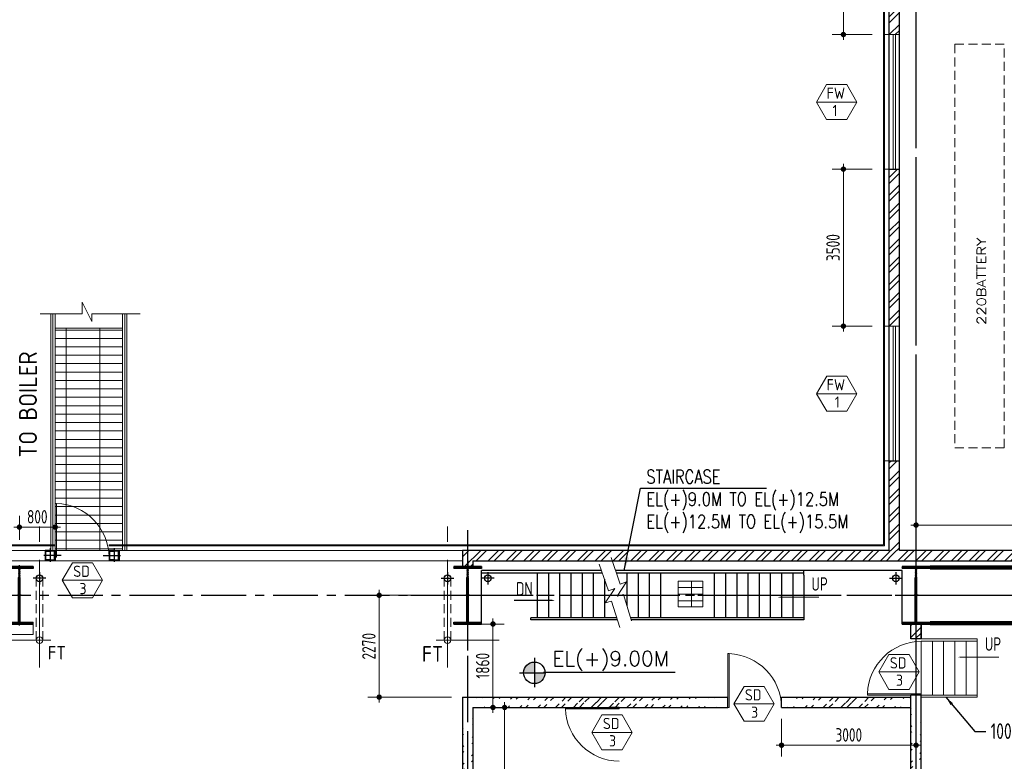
# Model space of a CAD drawing. Extents: x 18893 to 3351893, y -610358 to 406739.
# Tile 77 of 256: x 481215 to 503175, y 137574 to 154105. Entities that reach past the tile are written whole.
import ezdxf
from ezdxf.enums import TextEntityAlignment as Align

# ---------------------------------------------------------------- set-up
doc = ezdxf.new("R2010")
doc.units = 0
doc.header["$LTSCALE"] = 800
doc.header["$MEASUREMENT"] = 0
for name, pattern in [('CENTER', [2, 1.25, -0.25, 0.25, -0.25]), ('CENTER2', [1.125, 0.75, -0.125, 0.125, -0.125]), ('DASHDOT', [1, 0.5, -0.25, 0, -0.25]), ('HIDDEN', [0.375, 0.25, -0.125])]:
    doc.linetypes.add(name, pattern=pattern)
doc.layers.get('0').update_dxf_attribs({"linetype": 'CONTINUOUS'})
for name, color, linetype, lineweight in [('2CON', 1, 'CONTINUOUS', 13), ('A-CUT OUT', 3, 'CONTINUOUS', 30), ('A-REMOVABLE GRATING', 252, 'CONTINUOUS', 9), ('A-WIN TAG', 3, 'CONTINUOUS', 13), ('CL LINE', 253, 'CONTINUOUS', 13), ('CLAD-1', 3, 'CONTINUOUS', 15), ('CONCRETE', 4, 'CONTINUOUS', 15), ('D', 2, 'CONTINUOUS', 15), ('DIM', 4, 'CONTINUOUS', 13), ('DOOR', 235, 'CONTINUOUS', 13), ('EQUPT', 251, 'HIDDEN', 9), ('HANDRAIL', 3, 'CONTINUOUS', 15), ('STAIR', 4, 'CONTINUOUS', 13), ('STEEL-PLATFORMS', 42, 'CONTINUOUS', 15), ('T', 3, 'CONTINUOUS', 15), ('TEXT', 3, 'CONTINUOUS', 15), ('WALL HATCH', 251, 'CONTINUOUS', 13), ('WIN', 31, 'CONTINUOUS', 13)]:
    doc.layers.add(name, color=color, linetype=linetype, lineweight=lineweight)
for name, color, linetype in [('2MM', 2, 'CONTINUOUS'), ('CL', 2, 'CENTER2'), ('COL', 1, 'CENTER'), ('GRID', 8, 'CENTER'), ('RAINWATER', 2, 'CONTINUOUS'), ('REV3', 2, 'CONTINUOUS'), ('STR', 2, 'CONTINUOUS'), ('WALL', 6, 'CONTINUOUS')]:
    doc.layers.add(name, color=color, linetype=linetype)
doc.styles.add('nik', font='isocp.shx')
doc.styles.add('ROMANC', font='romanc')
doc.styles.add('ROMANS', font='ISO9.shx', dxfattribs={"width": 0.8})
doc.styles.add('S3', font='ROMANS1.SHX', dxfattribs={"width": 0.8})
doc.styles.add('SIMPLEX-25', font='simplex.shx')
doc.styles.get("Standard").update_dxf_attribs({"font": 'ISO9'})
doc.styles.add('VER', font='ISO9.SHX')
doc.linetypes.add('FENCELINE1', pattern='A,0.25,-0.1,[133,ltypeshp.shx,S=0.1,R=0,X=-0.1,Y=0],-0.1,1', length=1.45)
doc.dimstyles.new('barka INTERNAL DIM', dxfattribs={"dimscale": 100, "dimtxt": 3, "dimasz": 1.2, "dimexe": 2.5, "dimexo": 2.5, "dimgap": 0.8, "dimtad": 1, "dimdsep": 46, "dimtxsty": 'ROMANS', "dimblk": 'DDOT1', "dimcen": 0, "dimclrd": 256, "dimclre": 256, "dimclrt": 2, "dimadec": 0, "dimazin": 2, "dimtp": 0.1, "dimtm": 0.1, "dimtfac": 0.71, "dimtmove": 2, "dimatfit": 3, "dimfxl": 0, "dimlwd": -1, "dimlwe": -1, "dimarcsym": 0})
doc.dimstyles.get("Standard").update_dxf_attribs({"dimtxt": 0.18, "dimasz": 0.18, "dimexe": 0.18, "dimexo": 0.0625, "dimgap": 0.09, "dimtad": 0, "dimtih": 1, "dimtoh": 1, "dimdec": 4, "dimzin": 0, "dimdsep": 46, "dimtxsty": 'Standard', "dimcen": 0.09, "dimadec": 0, "dimazin": 0, "dimtfac": 1, "dimtdec": 4, "dimtofl": 0, "dimtmove": 0, "dimatfit": 3, "dimfxl": 0, "dimtolj": 1, "dimtzin": 0, "dimarcsym": 0})

# ---------------------------------------------------------------- blocks, each defined once
blk = doc.blocks.new('A$C14326149')
at = {"layer": 'COL'}
h = blk.add_hatch(dxfattribs=at)
h.set_pattern_fill('ANSI31', color=256, scale=100, style=0)
h.paths.add_polyline_path([(310, 640), (0, 640), (0, 600), (310, 600)])
h.paths.add_polyline_path([(0, 600), (0, 640), (-310, 640), (-310, 600)])
h.paths.add_polyline_path([(0, -640), (0, -600), (-310, -600), (-310, -640)])
h.paths.add_polyline_path([(0, -600), (0, -640), (310, -640), (310, -600)])
h.paths.add_polyline_path([(-16, 0), (0, 0), (0, 600), (-16, 600)])
h.paths.add_polyline_path([(0, 0), (16, 0), (16, 600), (0, 600)])
h.paths.add_polyline_path([(16, 0), (0, 0), (0, -600), (16, -600)])
h.paths.add_polyline_path([(-16, -600), (0, -600), (0, 0), (-16, 0)])
at = {"layer": 'COL', "color": 2}
for p, q in [((0, -672), (0, 672)), ((44, 0), (-44, 0))]:
    blk.add_line(p, q, dxfattribs=at)
at = {"layer": 'COL'}
for p, q in [((310, 640), (-310, 640)), ((-310, 640), (-310, 600)), ((310, 600), (-310, 600)), ((-16, -600), (-16, 600)), ((16, -600), (16, 600)), ((310, 640), (310, 600)), ((-310, -600), (310, -600)), ((-310, -640), (-310, -600)), ((-310, -640), (310, -640)), ((310, -640), (310, -600))]:
    blk.add_line(p, q, dxfattribs=at)
blk = doc.blocks.new('DDOT1')
blk.add_line((-1, 0), (1, 0))
at = {"const_width": 0.5}
blk.add_lwpolyline([(-0.25, 0, 1), (0.25, 0, 1)], format="xyb", close=True, dxfattribs=at)
blk = doc.blocks.new('*D273')
at = {"layer": 'DIM'}
for p, q in [((481207, 142507), (481207, 143044)), ((482007, 142735), (482007, 143044)), ((481887, 142794), (481327, 142794))]:
    blk.add_line(p, q, dxfattribs=at)
at = {"layer": 'DIM', "xscale": 119.9999999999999, "yscale": 119.9999999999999, "zscale": 119.9999999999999, "rotation": 180}
blk.add_blockref('DDOT1', (481207, 142794), dxfattribs=at)
at = {"layer": 'DIM', "xscale": 119.9999999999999, "yscale": 119.9999999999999, "zscale": 119.9999999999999}
blk.add_blockref('DDOT1', (482007, 142794), dxfattribs=at)
at = {"layer": 'DIM', "color": 2, "insert": (481607, 143024), "char_height": 300, "attachment_point": 5, "style": 'ROMANS'}
blk.add_mtext('800', dxfattribs=at)
blk = doc.blocks.new('PL-FFL2')
at = {"layer": 'A-CUT OUT'}
h = blk.add_hatch(color=7, dxfattribs=at)
h.paths.add_polyline_path([(3.09, 1.96, 0.414214), (1.09, -0.04), (3.09, -0.04)])
h.paths.add_polyline_path([(5.09, -0.04), (3.09, -0.04), (3.09, -2.04, 0.414214)])
at = {"color": 1, "linetype": 'Continuous'}
for p, q in [((3.09, 2.74), (3.09, -2.74)), ((29.24, 0), (4.78, 0)), ((4.78, 0), (5.09, 0)), ((0.31, -0.04), (5.09, -0.04))]:
    blk.add_line(p, q, dxfattribs=at)
blk.add_circle((3.09, -0.04), 2, dxfattribs=at)
at = {"layer": 'TEXT', "color": 4, "linetype": 'Continuous'}
blk.add_attdef('EL(+)', text='', height=2.75, dxfattribs=at).set_placement((18.98, 2.4), align=Align.MIDDLE)
at = {"layer": 'TEXT', "color": 3, "linetype": 'Continuous'}
blk.add_attdef('XXX', text='', height=2.5, dxfattribs=at).set_placement((18.44, -3.52), align=Align.MIDDLE)
blk = doc.blocks.new('SERVICE BUILDING-ARCH$0$dd1')
at = {"layer": 'DOOR'}
blk.add_lwpolyline([(-1000, 975), (0, 975), (0, 1000), (-1000, 1000)], close=True, dxfattribs=at)
blk.add_arc((13, 1014), 1014, 182.2093, 269.2412, dxfattribs=at)
blk = doc.blocks.new('*D361')
at = {"layer": 'DIM'}
for p, q in [((501207, 142524), (501207, 143090)), ((506706, 142524), (506706, 143090)), ((506586, 142840), (501327, 142840))]:
    blk.add_line(p, q, dxfattribs=at)
at = {"layer": 'DIM', "xscale": 119.9999999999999, "yscale": 119.9999999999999, "zscale": 119.9999999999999, "rotation": 180}
blk.add_blockref('DDOT1', (501207, 142840), dxfattribs=at)
at = {"layer": 'DIM', "xscale": 119.9999999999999, "yscale": 119.9999999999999, "zscale": 119.9999999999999}
blk.add_blockref('DDOT1', (506706, 142840), dxfattribs=at)
at = {"layer": 'DIM', "color": 2, "insert": (503956, 143070), "char_height": 300, "attachment_point": 5, "style": 'ROMANS'}
blk.add_mtext('5500', dxfattribs=at)
blk = doc.blocks.new('*D364')
at = {"layer": 'DIM'}
for p, q in [((498207, 138524), (498207, 137682)), ((501207, 138363), (501207, 137682)), ((501087, 137932), (498327, 137932))]:
    blk.add_line(p, q, dxfattribs=at)
at = {"layer": 'DIM', "xscale": 119.9999999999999, "yscale": 119.9999999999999, "zscale": 119.9999999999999, "rotation": 180}
blk.add_blockref('DDOT1', (498207, 137932), dxfattribs=at)
at = {"layer": 'DIM', "xscale": 119.9999999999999, "yscale": 119.9999999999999, "zscale": 119.9999999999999}
blk.add_blockref('DDOT1', (501207, 137932), dxfattribs=at)
at = {"layer": 'DIM', "color": 2, "insert": (499707, 138162), "char_height": 300, "attachment_point": 5, "style": 'ROMANS'}
blk.add_mtext('3000', dxfattribs=at)
blk = doc.blocks.new('*D385')
at = {"layer": 'DIM'}
for p, q in [((490265, 141274), (488983, 141274)), ((489233, 141154), (489233, 139124)), ((490842, 139004), (488983, 139004))]:
    blk.add_line(p, q, dxfattribs=at)
at = {"layer": 'DIM', "xscale": 119.9999999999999, "yscale": 119.9999999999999, "zscale": 119.9999999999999}
for p, rotation in [((489233, 141274), 90), ((489233, 139004), 270)]:
    blk.add_blockref('DDOT1', p, dxfattribs=dict(at, rotation=rotation))
at = {"layer": 'DIM', "color": 2, "insert": (489003, 140139), "char_height": 300, "attachment_point": 5, "rotation": 90, "style": 'ROMANS'}
blk.add_mtext('2270', dxfattribs=at)
blk = doc.blocks.new('*D399')
at = {"layer": 'DIM'}
for p, q in [((500229, 150774), (499336, 150774)), ((499586, 147394), (499586, 150654)), ((500229, 147274), (499336, 147274))]:
    blk.add_line(p, q, dxfattribs=at)
at = {"layer": 'DIM', "xscale": 119.9999999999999, "yscale": 119.9999999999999, "zscale": 119.9999999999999}
for p, rotation in [((499586, 150774), 90), ((499586, 147274), 270)]:
    blk.add_blockref('DDOT1', p, dxfattribs=dict(at, rotation=rotation))
at = {"layer": 'DIM', "color": 2, "insert": (499356, 149024), "char_height": 300, "attachment_point": 5, "rotation": 90, "style": 'ROMANS'}
blk.add_mtext('3500', dxfattribs=at)
blk = doc.blocks.new('*D400')
at = {"layer": 'DIM'}
for p, q in [((500228, 156774), (499336, 156774)), ((499586, 153894), (499586, 156654)), ((500228, 153774), (499336, 153774))]:
    blk.add_line(p, q, dxfattribs=at)
at = {"layer": 'DIM', "xscale": 119.9999999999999, "yscale": 119.9999999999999, "zscale": 119.9999999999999}
for p, rotation in [((499586, 156774), 90), ((499586, 153774), 270)]:
    blk.add_blockref('DDOT1', p, dxfattribs=dict(at, rotation=rotation))
at = {"layer": 'DIM', "color": 2, "insert": (499356, 155274), "char_height": 300, "attachment_point": 5, "rotation": 90, "style": 'ROMANS'}
blk.add_mtext('3000', dxfattribs=at)
blk = doc.blocks.new('*D423')
at = {"layer": 'DIM'}
for p, q in [((492031, 138654), (492031, 130484)), ((492087, 138774), (492281, 138774)), ((492087, 130364), (492281, 130364))]:
    blk.add_line(p, q, dxfattribs=at)
at = {"layer": 'DIM', "xscale": 119.9999999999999, "yscale": 119.9999999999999, "zscale": 119.9999999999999}
for p, rotation in [((492031, 138774), 90), ((492031, 130364), 270)]:
    blk.add_blockref('DDOT1', p, dxfattribs=dict(at, rotation=rotation))
at = {"layer": 'DIM', "color": 2, "insert": (491801, 134569), "char_height": 300, "attachment_point": 5, "rotation": 90, "style": 'ROMANS'}
blk.add_mtext('8410', dxfattribs=at)
blk = doc.blocks.new('A$C5FF37D36')
at = {"layer": '2MM'}
for p, q in [((0, 75), (-75, 75)), ((-75, 75), (-75, -75)), ((0, 75), (75, 75)), ((75, 75), (75, -75)), ((-75, -75), (0, -75)), ((75, -75), (0, -75))]:
    blk.add_line(p, q, dxfattribs=at)
for points in [[(0, -75), (0, -66, 0.397434), (-2, -64), (-63, -60, -0.397434), (-65, -58), (-65, 58, -0.397434), (-63, 60), (-2, 64, 0.397434), (0, 66), (0, 75)], [(0, -75), (0, -66, -0.397434), (2, -64), (63, -60, 0.397434), (65, -58), (65, 58, 0.397434), (63, 60), (2, 64, -0.397434), (0, 66), (0, 75)]]:
    blk.add_lwpolyline(points, format="xyb", dxfattribs=at)
at = {"layer": 'CL'}
for p, q in [((162, 0), (-95, 0)), ((0, 110), (0, -94))]:
    blk.add_line(p, q, dxfattribs=at)
blk = doc.blocks.new('*D758')
at = {"layer": 'DIM'}
for p, q in [((491457, 140634), (492021, 140634)), ((491771, 140514), (491771, 138894)), ((491572, 138774), (492021, 138774))]:
    blk.add_line(p, q, dxfattribs=at)
at = {"layer": 'DIM', "xscale": 119.9999999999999, "yscale": 119.9999999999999, "zscale": 119.9999999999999}
for p, rotation in [((491771, 140634), 90), ((491771, 138774), 270)]:
    blk.add_blockref('DDOT1', p, dxfattribs=dict(at, rotation=rotation))
at = {"layer": 'DIM', "color": 2, "insert": (491541, 139704), "char_height": 300, "attachment_point": 5, "rotation": 90, "style": 'ROMANS'}
blk.add_mtext('1860', dxfattribs=at)

msp = doc.modelspace()

# ---------------------------------------------------------------- hatches: boundary and pattern name
at = {"layer": 'A-REMOVABLE GRATING'}
h = msp.add_hatch(dxfattribs=at)
h.set_pattern_fill('GRATE', color=256, scale=6000, style=0)
h.paths.add_polyline_path([(483506.54, 147232.67), (482006.54, 147232.67), (482006.54, 142273.93), (483506.54, 142273.93)])
h = msp.add_hatch(dxfattribs=at)
h.set_pattern_fill('GRATE', color=256, scale=4800, style=0)
h.paths.add_polyline_path([(495901.78, 141586.98), (496449.17, 141586.98), (496449.17, 141019.48), (495901.78, 141019.48)])
at = {"layer": 'WALL HATCH'}
h = msp.add_hatch(dxfattribs=at)
h.set_pattern_fill('ANSI32', color=256, scale=750, style=0)
h.paths.add_polyline_path([(500606.54, 153773.94), (500836.54, 153773.94), (500836.54, 157628.93), (500606.54, 157628.93)])
h.paths.add_polyline_path([(500606.54, 147273.93), (500836.54, 147273.93), (500836.54, 150773.94), (500606.54, 150773.94)])
h.paths.add_polyline_path([(500836.54, 144273.93), (500606.54, 144273.93), (500606.54, 142273.93), (500836.54, 142273.93)])
h = msp.add_hatch(dxfattribs=at)
h.set_pattern_fill('ANSI32', color=256, scale=750, style=0)
h.paths.add_polyline_path([(500606.54, 142273.93), (491091.54, 142273.93), (491091.54, 141913.93), (491321.54, 141913.93), (491321.54, 142043.95), (500606.54, 142043.97)])
h = msp.add_hatch(dxfattribs=at)
h.set_pattern_fill('ANSI32', color=256, scale=750, style=0)
h.set_pattern_definition([(45, (-10, 6e-06), (-198.87378, 198.87378), []), (45, (122.6, 6e-06), (-198.87378, 198.87378), [])])
h.paths.add_polyline_path([(506706.2, 142043.93), (506706.2, 142273.93), (500596.51, 142273.93), (500596.59, 142043.93)])
h = msp.add_hatch(dxfattribs=at)
h.set_pattern_fill('ANSI32', color=256, scale=750, style=0)
h.paths.add_polyline_path([(501091.54, 140633.93), (501321.23, 140633.93), (501321.23, 140301.12), (501091.54, 140301.12)])
h = msp.add_hatch(dxfattribs=at)
h.set_pattern_fill('ANSI32', color=256, scale=750, style=0)
edge = h.paths.add_edge_path()
edge.add_line((501091.54, 130033.93), (501091.54, 139051.12))
edge.add_line((501321.54, 130043.93), (501321.23, 139051.12))
h = msp.add_hatch(dxfattribs=at)
h.set_pattern_fill('ANSI32', color=256, scale=750, style=0)
edge = h.paths.add_edge_path()
edge.add_line((491091.54, 139003.93), (491091.54, 133003.43))
edge.add_line((491091.54, 133003.43), (491091.54, 130842.56))
edge.add_line((491091.54, 130842.56), (491091.54, 130043.93))
edge.add_line((491321.54, 138773.93), (491321.54, 133118.43))
edge.add_line((491321.54, 133118.43), (491321.54, 131015.06))
edge.add_line((491321.54, 131015.06), (491321.54, 130033.93))
h = msp.add_hatch(dxfattribs=at)
h.set_pattern_fill('ANSI32', color=256, scale=750, style=0)
edge = h.paths.add_edge_path()
edge.add_line((491321.54, 138773.93), (497006.54, 138773.93))
edge.add_line((491091.54, 139003.93), (497006.54, 139003.93))
h = msp.add_hatch(dxfattribs=at)
h.set_pattern_fill('ANSI32', color=256, scale=750, style=0)
edge = h.paths.add_edge_path()
edge.add_line((498210.83, 138773.93), (501091.54, 138770.9))
edge.add_line((498206.54, 139003.93), (501321.54, 139000.9))

# ---------------------------------------------------------------- linework, layer by layer
at = {"layer": '2CON'}
for p, q in [((499888.1, 152268.04), (498988.1, 152268.04)), ((499889.03, 145768.04), (498989.03, 145768.04)), ((483064.51, 141609.53), (482164.51, 141609.53)), ((501276.87, 139567.56), (500376.87, 139567.56)), ((498044.45, 138854.94), (497144.45, 138854.94)), ((494876.73, 138216.98), (493976.73, 138216.98))]:
    msp.add_line(p, q, dxfattribs=at)
at = {"layer": 'A-REMOVABLE GRATING'}
for points in [[(482006.54, 147232.67), (483506.54, 147232.67), (483506.54, 142273.93), (482006.54, 142273.93)], [(495901.78, 141586.98), (496449.17, 141586.98), (496449.17, 141019.48), (495901.78, 141019.48)]]:
    msp.add_lwpolyline(points, close=True, dxfattribs=at)
at = {"layer": 'A-WIN TAG'}
for points in [[(499213.1, 152657.75), (498988.1, 152268.04), (499213.1, 151878.33), (499663.1, 151878.33), (499888.1, 152268.04), (499663.1, 152657.75)], [(499214.03, 146157.75), (498989.03, 145768.04), (499214.03, 145378.33), (499664.03, 145378.33), (499889.03, 145768.04), (499664.03, 146157.75)], [(482389.51, 141999.24), (482164.51, 141609.53), (482389.51, 141219.82), (482839.51, 141219.82), (483064.51, 141609.53), (482839.51, 141999.24)], [(500601.87, 139957.27), (500376.87, 139567.56), (500601.87, 139177.85), (501051.87, 139177.85), (501276.87, 139567.56), (501051.87, 139957.27)], [(497369.45, 139244.65), (497144.45, 138854.94), (497369.45, 138465.23), (497819.45, 138465.23), (498044.45, 138854.94), (497819.45, 139244.65)], [(494201.73, 138606.69), (493976.73, 138216.98), (494201.73, 137827.27), (494651.73, 137827.27), (494876.73, 138216.98), (494651.73, 138606.69)]]:
    msp.add_lwpolyline(points, close=True, dxfattribs=at)
at = {"layer": 'CL'}
for p, q in [((481796.45, 141653.93), (481516.63, 141653.93)), ((481656.54, 141791.5), (481656.54, 141516.36)), ((490616.76, 141653.93), (490896.58, 141653.93)), ((490756.67, 141791.5), (490756.67, 141516.36)), ((491796.58, 141653.93), (491516.76, 141653.93)), ((491656.67, 141791.5), (491656.67, 141516.36)), ((500616.63, 141653.93), (500896.45, 141653.93)), ((500756.54, 141791.5), (500756.54, 141516.36))]:
    msp.add_line(p, q, dxfattribs=at)
at = {"layer": 'CL LINE', "linetype": 'CENTER2', "ltscale": 4}
for p, q in [((481656.54, 139664.19), (481656.54, 142809.47)), ((490756.54, 139664.19), (490756.54, 142809.47)), ((480506.54, 140273.93), (481906.54, 140273.93)), ((490506.54, 140273.93), (491906.54, 140273.93))]:
    msp.add_line(p, q, dxfattribs=at)
at = {"layer": 'CLAD-1'}
for p, q in [((500606.54, 153773.94), (500478.54, 153773.94)), ((500606.54, 150773.94), (500478.54, 150773.94)), ((500606.54, 147273.94), (500478.54, 147273.94)), ((500606.54, 144273.94), (500478.54, 144273.94)), ((482007.04, 142401.93), (456706.54, 142401.93)), ((482007.04, 142373.93), (456706.54, 142373.93)), ((482006.54, 142373.93), (482006.54, 142401.93)), ((500478.54, 142401.93), (483207.04, 142401.93)), ((483207.04, 142401.93), (483207.04, 142373.93)), ((500506.54, 142373.93), (483207.04, 142373.93))]:
    msp.add_line(p, q, dxfattribs=at)
at = {"layer": 'CLAD-1', "flags": 128}
for points in [[(500478.54, 157628.93), (500478.54, 142401.93)], [(500506.54, 157628.93), (500506.54, 142373.93)]]:
    msp.add_lwpolyline(points, dxfattribs=at)
at = {"layer": 'COL'}
msp.add_line((491206.54, 142043.95), (491206.54, 141913.93), dxfattribs=at)
at = {"layer": 'CONCRETE'}
for p, q in [((482007.04, 142043.93), (482007.04, 142273.93)), ((483207.04, 142043.93), (483207.04, 142273.93)), ((453706.54, 142043.93), (483207.04, 142043.93)), ((483207.04, 142043.93), (491091.54, 142043.95)), ((481516.54, 140633.93), (450896.54, 140633.93)), ((481516.54, 140633.93), (481516.54, 140403.93)), ((481516.54, 140403.93), (450896.54, 140403.93))]:
    msp.add_line(p, q, dxfattribs=at)
at = {"layer": 'CONCRETE', "flags": 128}
msp.add_lwpolyline([(491091.54, 142273.93), (432001.54, 142273.93)], dxfattribs=at)
at = {"layer": 'D', "linetype": 'HIDDEN'}
for p, q in [((481581.54, 140273.93), (481581.54, 141653.37)), ((481731.53, 140273.93), (481731.54, 141653.37)), ((490681.53, 140273.93), (490681.53, 141652.46)), ((490831.53, 140273.93), (490831.53, 141652.46))]:
    msp.add_line(p, q, dxfattribs=at)
at = {"layer": 'D'}
for centre in [(481656.54, 140273.93), (490756.54, 140273.93)]:
    msp.add_circle(centre, 75, dxfattribs=at)
at = {"layer": 'DIM', "flags": 128}
msp.add_lwpolyline([(482006.54, 142043.93), (482006.54, 143127.23)], dxfattribs=at)
at = {"layer": 'EQUPT'}
msp.add_lwpolyline([(502074.9, 153562.87), (502074.9, 144562.87), (503174.9, 144562.87), (503174.9, 153562.87)], close=True, dxfattribs=at)
at = {"layer": 'GRID', "linetype": 'CENTER2', "ltscale": 4}
for p, q in [((501206.54, 97244.27), (501206.54, 170872.9)), ((501206.54, 128340.06), (501206.54, 143908.45)), ((489938.34, 141273.93), (527975.25, 141273.93))]:
    msp.add_line(p, q, dxfattribs=at)
at = {"layer": 'GRID'}
for p, q in [((501206.54, 97244.27), (501206.54, 165072.4)), ((491206.54, 138523.93), (491206.54, 142862.8)), ((491206.54, 138523.93), (491206.54, 142341.3)), ((491206.54, 97244.07), (491206.54, 142341.3)), ((421265.22, 141273.93), (527975.25, 141273.93))]:
    msp.add_line(p, q, dxfattribs=at)
at = {"layer": 'HANDRAIL', "linetype": 'FENCELINE1', "ltscale": 0.75}
for p, q in [((481956.54, 147546.72), (481956.54, 142273.93)), ((483556.54, 147546.72), (483556.54, 142273.93))]:
    msp.add_line(p, q, dxfattribs=at)
at = {"layer": 'HANDRAIL', "linetype": 'FENCELINE1', "ltscale": 0.5}
for p, q in [((501321.23, 140301.12), (502571.23, 140301.12)), ((501321.23, 139001.12), (502571.23, 139001.12))]:
    msp.add_line(p, q, dxfattribs=at)
at = {"layer": 'RAINWATER'}
for centre in [(481656.54, 141653.93), (490756.67, 141653.93), (491656.67, 141653.93), (500756.54, 141653.93)]:
    msp.add_circle(centre, 75, dxfattribs=at)
at = {"layer": 'REV3', "linetype": 'Continuous', "flags": 128}
for points in [[(493152.71, 141161.56, 0, 150, 0), (492798.02, 141161.56, 25, 25, 0), (492239.38, 141161.56, 25, 25, 0)], [(498125.62, 141231.6, 0, 150, 0), (498480.31, 141231.6, 25, 25, 0), (499038.95, 141231.6, 25, 25, 0)], [(502143.51, 139896.51, 0, 150, 0), (502498.2, 139896.51, 25, 25, 0), (503056.84, 139896.51, 25, 25, 0)]]:
    msp.add_lwpolyline(points, format="xyseb", dxfattribs=at)
at = {"layer": 'STAIR'}
for p, q in [((501321.23, 140251.12), (502571.23, 140251.12)), ((501321.23, 139051.12), (501321.23, 140251.12)), ((501571.23, 139051.12), (501571.23, 140251.12)), ((501821.23, 139051.12), (501821.23, 140251.12)), ((502071.23, 139051.12), (502071.23, 140251.12)), ((502321.23, 139051.12), (502321.23, 140251.12)), ((502571.23, 139001.12), (502571.23, 140301.12)), ((501321.23, 139051.12), (502571.23, 139051.12))]:
    msp.add_line(p, q, dxfattribs=at)
at = {"layer": 'STAIR', "flags": 128}
for points in [[(494403.7, 142114.55), (494607.73, 141524.37), (494747.14, 141573.94), (494536.96, 141251.57), (494678.25, 141295.02), (494859.26, 140706.3)], [(494142.19, 141966.03), (494346.23, 141375.85), (494485.63, 141425.42), (494275.45, 141103.06), (494416.74, 141146.5), (494597.75, 140557.78)]]:
    msp.add_lwpolyline(points, dxfattribs=at)
at = {"layer": 'STEEL-PLATFORMS'}
for p, q in [((481906.54, 147546.72), (481906.54, 142273.93)), ((482006.54, 147546.72), (482006.54, 142043.93)), ((483506.54, 147546.72), (483506.54, 142273.93)), ((483606.54, 147546.72), (483606.54, 142273.93))]:
    msp.add_line(p, q, dxfattribs=at)
at = {"layer": 'STEEL-PLATFORMS', "flags": 128}
msp.add_lwpolyline([(481670.7, 147546.72), (482608.32, 147546.72), (482608.32, 147807.13), (482823.66, 147374.49), (482823.66, 147546.72), (483898.36, 147546.72)], dxfattribs=at)
at = {"layer": 'STR'}
for p, q in [((491516.54, 140673.93), (491516.54, 141823.93)), ((494191.32, 141823.93), (491516.54, 141823.93)), ((491516.54, 141773.93), (494212.06, 141773.93)), ((492756.54, 141773.93), (492756.54, 140773.93)), ((493006.54, 141773.93), (493006.54, 140773.93)), ((493256.54, 141773.93), (493256.54, 140773.93)), ((493506.54, 141773.93), (493506.54, 140773.93)), ((493756.54, 141773.93), (493756.54, 140773.93)), ((494006.54, 141773.93), (494006.54, 140773.93)), ((500896.54, 141823.93), (494504.17, 141823.93)), ((494521.46, 141773.93), (498706.54, 141773.93)), ((494756.54, 141773.93), (494756.54, 141040.38)), ((495006.54, 141773.93), (495006.54, 140773.93)), ((495256.54, 141773.93), (495256.54, 140773.93)), ((495506.54, 141773.93), (495506.54, 140773.93)), ((496706.54, 141773.93), (496706.54, 140773.93)), ((496956.54, 141773.93), (496956.54, 140773.93)), ((497206.54, 141773.93), (497206.54, 140773.93)), ((497456.54, 141773.93), (497456.54, 140773.93)), ((497706.54, 141773.93), (497706.54, 140773.93)), ((497956.54, 141773.93), (497956.54, 140773.93)), ((498206.54, 141773.93), (498206.54, 140773.93)), ((498456.54, 141773.93), (498456.54, 140773.93)), ((498706.54, 141723.93), (498706.54, 141823.93)), ((498706.54, 141723.93), (498706.54, 140823.93)), ((500896.54, 140673.93), (500896.54, 141823.93)), ((494256.54, 141635.26), (494256.54, 140773.93)), ((492616.54, 140723.93), (492616.54, 140773.93)), ((494531.29, 140773.93), (492616.54, 140773.93)), ((498706.54, 140773.93), (494838.47, 140773.93)), ((498706.54, 140823.93), (498706.54, 140723.93)), ((494546.67, 140723.93), (492616.54, 140723.93)), ((498706.54, 140723.93), (494853.84, 140723.93))]:
    msp.add_line(p, q, dxfattribs=at)
at = {"layer": 'STR', "color": 7, "linetype": 'DASHDOT', "const_width": 100}
for points in [[(501516.54, 141893.93), (511896.54, 141893.93)], [(501516.54, 140653.93), (511896.54, 140653.93)]]:
    msp.add_lwpolyline(points, dxfattribs=at)
at = {"layer": 'WALL'}
for p, q in [((500606.54, 142273.93), (500606.54, 157628.93)), ((500836.54, 142273.93), (500836.54, 157628.93)), ((500606.54, 150773.94), (500836.54, 150773.94)), ((500606.54, 144273.94), (500836.54, 144273.94)), ((506706.2, 142273.93), (500836.54, 142273.93)), ((491091.54, 141913.93), (491321.54, 141913.93)), ((491321.54, 142043.95), (500606.54, 142043.97)), ((491321.54, 142043.95), (491321.54, 141913.93)), ((500606.54, 142043.93), (506706.2, 142043.93)), ((501091.54, 140301.12), (501091.54, 140633.93)), ((501321.54, 140303.93), (501321.54, 140633.93)), ((501321.23, 140301.12), (501091.54, 140301.12)), ((501091.54, 130363.93), (501091.54, 139051.12)), ((501321.54, 139051.12), (501091.54, 139051.12)), ((501321.54, 130133.93), (501321.54, 139051.12)), ((491091.54, 139003.93), (491091.54, 130133.93)), ((491091.54, 139003.93), (497006.54, 139003.93)), ((497006.54, 138773.93), (497006.54, 139003.93)), ((498206.83, 139003.92), (501091.54, 139001.12)), ((498206.83, 138773.93), (498206.83, 139003.92)), ((491321.54, 138773.93), (491321.54, 130363.93)), ((491321.54, 138773.93), (497006.54, 138773.93)), ((491321.54, 138773.93), (497006.54, 138773.93)), ((494584.54, 138773.93), (494354.54, 138773.93)), ((498206.83, 138773.93), (501091.54, 138770.9))]:
    msp.add_line(p, q, dxfattribs=at)
at = {"layer": 'WALL', "flags": 128}
msp.add_lwpolyline([(500606.54, 142273.93), (491091.54, 142273.93), (491091.54, 141913.93)], dxfattribs=at)
at = {"layer": 'WALL'}
msp.add_lwpolyline([(501091.54, 140633.93), (501321.23, 140633.93), (501321.23, 140301.12), (501091.54, 140301.12)], close=True, dxfattribs=at)
at = {"layer": 'WIN'}
for p, q in [((500696.54, 150773.94), (500696.54, 153773.94)), ((500746.54, 150773.94), (500746.54, 153773.94)), ((500696.54, 144273.94), (500696.54, 147273.94)), ((500746.54, 144273.94), (500746.54, 147273.94))]:
    msp.add_line(p, q, dxfattribs=at)
for points in [[(500836.54, 153773.94), (500606.54, 153773.94), (500606.54, 150773.94), (500836.54, 150773.94)], [(500836.54, 147273.93), (500606.54, 147273.93), (500606.54, 144273.93), (500836.54, 144273.93)]]:
    msp.add_lwpolyline(points, close=True, dxfattribs=at)

# ---------------------------------------------------------------- block references
at = {"color": 6}
ref = msp.add_blockref('PL-FFL2', (492322.8, 139551.62), dxfattribs=dict(at, xscale=120, yscale=120, zscale=120))
ref.add_attrib('EL(+)', 'EL(+)9.00M', dxfattribs={"color": 4, "linetype": 'Continuous', "height": 330, "style": 'SIMPLEX-25'}).set_placement((494393.9, 139839.27), align=Align.MIDDLE)
at = {"layer": 'CL', "ltscale": 100000, "yscale": 1.5, "zscale": 1.5}
for p, xscale in [((481894.04, 142161.43), 1.5), ((483319.54, 142161.43), -1.5)]:
    msp.add_blockref('A$C5FF37D36', p, dxfattribs=dict(at, xscale=xscale))
at = {"layer": 'COL'}
for p in [(481206.54, 141273.93), (491206.54, 141273.93), (491206.54, 141273.93), (501206.54, 141273.93), (501206.54, 141273.93)]:
    msp.add_blockref('A$C14326149', p, dxfattribs=at)
at = {"layer": 'DOOR', "yscale": 1.199999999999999, "zscale": 1.199999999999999}
for p, xscale, rotation in [((483206.75, 142123.93), -1.199999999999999, 90.00000004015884), ((501321.23, 140251.12), -1.199999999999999, 180.0000000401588), ((498206.54, 138773.93), -1.199999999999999, 90.00000004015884), ((494586.54, 137573.93), 1.199999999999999, 359.9999999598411)]:
    msp.add_blockref('SERVICE BUILDING-ARCH$0$dd1', p, dxfattribs=dict(at, xscale=xscale, rotation=rotation))

# ---------------------------------------------------------------- texts
at = {"layer": 'A-WIN TAG'}
for s, p in [('FW', (499418.4, 152467.98)), ('1', (499399.34, 152082.17)), ('FW', (499419.33, 145967.98)), ('1', (499450.62, 145582.17)), ('SD', (482594.81, 141809.47)), ('3', (482626.1, 141423.66)), ('SD', (500807.17, 139767.51)), ('3', (500838.46, 139381.69)), ('SD', (497574.75, 139054.89)), ('3', (497606.04, 138669.07)), ('SD', (494407.03, 138416.92)), ('3', (494438.32, 138031.11))]:
    msp.add_text(s, height=250, dxfattribs=at).set_placement(p, align=Align.MIDDLE)
at = {"layer": 'EQUPT', "style": 'ROMANC', "width": 1.2}
msp.add_text('220BATTERY', height=200, rotation=90, dxfattribs=at).set_placement((502765.5, 147301.98))
at = {"layer": 'STR', "color": 4, "style": 'VER'}
msp.add_text('TO BOILER', height=400, rotation=90, dxfattribs=at).set_placement((481599.34, 144347.13))
at = {"layer": 'T', "insert": (495190.69, 144068.81, 207.71), "char_height": 300, "width": 5169.8661, "attachment_point": 1, "style": 'S3'}
msp.add_mtext('STAIRCASE \\PEL(+)9.0M TO EL(+)12.5M\\PEL(+)12.5M TO EL(+)15.5M', dxfattribs=at)
at = {"layer": 'TEXT', "style": 'ROMANS', "width": 0.8}
for s, p in [('UP', (499056.08, 141526.68)), ('DN', (492471.72, 141420.39)), ('UP', (502924.25, 140187.19))]:
    msp.add_text(s, height=300, dxfattribs=at).set_placement(p, align=Align.MIDDLE)
at = {"layer": 'TEXT', "attachment_point": 1}
for s, insert, char_height, width, style in [('FT', (481839.26, 140142.17), 300, 567.0023, 'nik'), ('FT', (490185.44, 140142.14), 350, 567.0023, 'nik'), ('1000MM HIGH MS HAND RAIL ', (502869.51, 138421.4), 350, 4907.8246, 'ROMANS')]:
    msp.add_mtext(s, dxfattribs=dict(at, insert=insert, char_height=char_height, width=width, style=style))

# ---------------------------------------------------------------- dimensions: what is measured, and where the dimension line sits
at = {"layer": 'DIM'}
for base, p1, p2, picture, middle in [((499585.53, 156773.94), (500477.61, 153773.94), (500477.61, 156773.94), '*D400', (499355.53, 155273.94)), ((499585.53, 150773.94), (500478.54, 147273.94), (500478.54, 150773.94), '*D399', (499355.53, 149023.94)), ((489233.23, 139003.93), (490515.19, 141273.93), (491091.54, 139003.93), '*D385', (489003.23, 140138.93)), ((491770.55, 138773.93), (491206.54, 140633.93), (491321.54, 138773.93), '*D758', (491540.55, 139703.93)), ((492031.42, 130363.93), (491836.59, 138773.93), (491836.59, 130363.93), '*D423', (491801.42, 134568.93))]:
    dim = msp.add_linear_dim(base=base, p1=p1, p2=p2, angle=90, dimstyle='barka INTERNAL DIM', override={"dimdec": 0, "dimtmove": 0}, dxfattribs=at)
    dim.commit()
    dim.dimension.update_dxf_attribs({"geometry": picture, "text_midpoint": middle})
for base, p1, p2, picture, middle in [((481206.54, 142794.44), (482006.75, 142484.96), (481206.54, 142256.57), '*D273', (481606.65, 143024.44)), ((501206.54, 142839.81), (506706.2, 142273.93), (501206.54, 142273.93), '*D361', (503956.37, 143069.81)), ((498206.83, 137931.61), (501206.54, 138613.38), (498206.83, 138773.93), '*D364', (499706.69, 138161.61))]:
    dim = msp.add_linear_dim(base=base, p1=p1, p2=p2, dimstyle='barka INTERNAL DIM', override={"dimdec": 0, "dimtmove": 0}, dxfattribs=at)
    dim.commit()
    dim.dimension.update_dxf_attribs({"geometry": picture, "text_midpoint": middle})

# ---------------------------------------------------------------- leaders
msp.add_leader([(494698.54, 141823.93), (495061.27, 143661), (497871.48, 143661)], dimstyle='Standard', override={"dimtxt": 350, "dimasz": 300, "dimexe": 0, "dimexo": 0, "dimgap": 100, "dimtad": 0, "dimtih": 0, "dimtoh": 0, "dimdec": 0, "dimtxsty": 'ROMANS', "dimcen": 0, "dimclrd": 9, "dimclre": 9, "dimclrt": 256, "dimtdec": 0, "dimtix": 1, "dimtofl": 1, "dimatfit": 0})
msp.add_leader([(501873.61, 139001.12), (502521.01, 138240.08), (502765.06, 138240.08)], dimstyle='Standard', override={"dimscale": 200, "dimtxt": 2, "dimasz": 1, "dimexe": 0, "dimexo": 0, "dimgap": 0.5, "dimtih": 0, "dimtoh": 0, "dimdec": 0, "dimcen": 0, "dimclrd": 256, "dimclre": 256, "dimclrt": 256, "dimtdec": 0, "dimtofl": 1, "dimatfit": 0, "dimfxl": 0}, dxfattribs=at)

doc.saveas('drawing.dxf')
